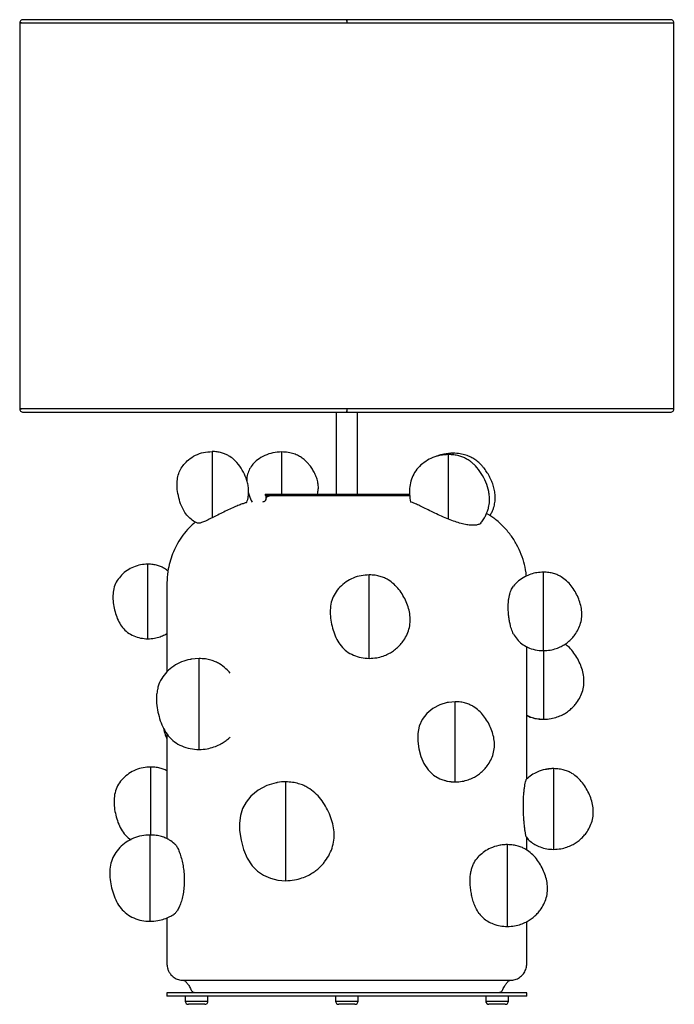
# Paper-space layout '_Inferior' of a CAD drawing. Header units: millimetres. Extents: x -242 to 158, y -173 to 429.
import ezdxf

# ---------------------------------------------------------------- set-up
doc = ezdxf.new("R2010")
doc.units = ezdxf.units.MM

psp = doc.layouts.new('_Inferior')

# ---------------------------------------------------------------- linework, layer by layer
at = {"color": 7, "linetype": 'Continuous', "lineweight": 25}
for p, q in [((156.19, 429.41), (-239.81, 429.41)), ((-241.81, 427.41), (-241.81, 191.41)), ((158.19, 191.41), (158.19, 427.41)), ((-239.81, 189.41), (156.19, 189.41)), ((-48.31, 189.41), (-48.31, 139.41)), ((-48.26, 189.48), (-46.81, 189.41)), ((-36.81, 189.41), (-35.41, 189.47)), ((-35.31, 139.41), (-35.31, 189.41)), ((-91.81, 139.41), (-91.81, 138.41)), ((-91.81, 139.41), (-3.36, 139.41)), ((-91.81, 138.41), (-3.25, 138.41)), ((-87.13, 138.32), (-89.37, 138.17)), ((68.19, -34.83), (68.19, 46.03)), ((-132.2, 38.81), (-136.95, 38.35)), ((24.38, 12.4), (20.28, 12)), ((-151.81, -7.19), (-151.81, -71.36)), ((84.66, -28.49), (80.35, -28.94)), ((68.19, -78.31), (68.19, -70.69)), ((-151.81, -165.59), (-151.81, -167.59)), ((68.19, -165.59), (-151.81, -165.59)), ((68.19, -167.59), (-151.81, -167.59)), ((-140.66, -167.59), (-140.66, -170.59)), ((-126.73, -170.59), (-126.73, -167.59)), ((-48.78, -167.59), (-48.78, -170.59)), ((-34.85, -170.59), (-34.85, -167.59)), ((43.1, -167.59), (43.1, -170.59)), ((57.03, -170.59), (57.03, -167.59)), ((68.19, -167.59), (68.19, -165.59)), ((-140.66, -170.59), (-126.73, -170.59)), ((-128.73, -172.59), (-138.66, -172.59)), ((-48.78, -170.59), (-34.85, -170.59)), ((-36.85, -172.59), (-46.78, -172.59)), ((43.1, -170.59), (57.03, -170.59)), ((55.03, -172.59), (45.1, -172.59))]:
    psp.add_line(p, q, dxfattribs=at)
at = {"color": 7, "linetype": 'Continuous', "lineweight": 25, "flags": 128}
for points in [[(20.28, 12), (19.59, 11.93), (14.98, 10.55), (10.75, 8.28), (7.1, 5.24), (4.24, 1.57), (2.36, -2.58), (1.51, -7.07), (1.53, -11.76), (2.24, -16.49), (3.5, -21.12), (5.33, -25.46), (7.82, -29.31), (11.08, -32.45), (15.09, -34.76), (19.61, -36.17), (24.38, -36.65), (24.38, -36.65)], [(-84.36, -37.11), (-85.11, -37.18), (-90.79, -38.88), (-96, -41.68), (-100.5, -45.43), (-103.41, -48.99), (-105.58, -52.96), (-106.91, -57.25), (-107.47, -61.75), (-107.37, -66.38), (-106.49, -72.21), (-104.94, -77.92), (-102.69, -83.26), (-99.62, -88), (-96.48, -91.19), (-92.73, -93.71), (-88.49, -95.55), (-83.93, -96.67), (-79.21, -97.06), (-79.21, -97.06)]]:
    psp.add_lwpolyline(points, dxfattribs=at)
at = {"color": 7, "linetype": 'Continuous', "lineweight": 25}
for centre, start, end in [((-138.66, -170.59), 180, 270), ((-128.73, -170.59), 270, 0), ((-46.78, -170.59), 180, 270), ((-36.85, -170.59), 270, 0), ((45.1, -170.59), 180, 270), ((55.03, -170.59), 270, 0)]:
    psp.add_arc(centre, 2, start, end, dxfattribs=at)
for points, knots in [([(-239.81, 429.41), (-240.08, 429.37), (-240.64, 429.31), (-241.34, 428.79), (-241.79, 428.03), (-241.8, 427.47), (-241.8, 427.21)], [0, 0, 0, 0, 0.23877, 0.5, 0.76123, 1, 1, 1, 1]), ([(-41.81, 428.41), (-41.81, 428.44), (-41.81, 428.6), (-41.81, 428.84), (-41.81, 429.1), (-41.81, 429.33), (-41.81, 429.45), (-41.81, 429.33), (-41.81, 429.1), (-41.81, 428.84), (-41.81, 428.6), (-41.81, 428.44), (-41.81, 428.41)], [0, 0, 0, 0, 0.029236, 0.12842, 0.227011, 0.322994, 0.5, 0.677006, 0.772989, 0.87158, 0.970764, 1, 1, 1, 1]), ([(-41.81, 428.41), (-41.81, 428.44), (-41.81, 428.6), (-41.81, 428.84), (-41.81, 429.1), (-41.81, 429.33), (-41.81, 429.45), (-41.81, 429.33), (-41.81, 429.1), (-41.81, 428.84), (-41.81, 428.52), (-41.81, 428.05), (-41.81, 427.66), (-41.81, 427.41)], [0, 0, 0, 0, 0.023365, 0.102631, 0.181422, 0.258131, 0.39959, 0.54105, 0.617758, 0.69655, 0.775816, 0.853889, 1, 1, 1, 1]), ([(158.18, 427.21), (158.17, 427.47), (158.16, 428.03), (157.71, 428.79), (157.01, 429.31), (156.45, 429.37), (156.19, 429.41)], [0, 0, 0, 0, 0.23877, 0.5, 0.76123, 1, 1, 1, 1]), ([(-240.8, 427.41), (-240.91, 427.41), (-241.74, 427.41), (-241.96, 427.41), (-241.37, 427.41), (-239.28, 427.41), (-235.89, 427.41), (-231.23, 427.41), (-225.4, 427.41), (-218.51, 427.41), (-210.68, 427.41), (-202.04, 427.41), (-192.72, 427.41), (-182.86, 427.41), (-172.58, 427.41), (-162.02, 427.41), (-151.28, 427.41), (-140.45, 427.41), (-129.64, 427.41), (-118.91, 427.41), (-108.34, 427.41), (-97.33, 427.41), (-85.94, 427.41), (-74.24, 427.41), (-63, 427.41), (-52.24, 427.41), (-45.23, 427.41), (-41.81, 427.41)], [0, 0, 0, 0, 0.0077544, 0.0577115, 0.1076685, 0.1574529, 0.2068958, 0.255835, 0.3041184, 0.3516062, 0.3981734, 0.4437106, 0.4881249, 0.5313404, 0.5732975, 0.6139524, 0.6532758, 0.6912518, 0.7278762, 0.7631554, 0.7971043, 0.8297455, 0.8672275, 0.9029262, 0.9369071, 0.9692407, 1, 1, 1, 1]), ([(-41.81, 427.41), (-38.39, 427.41), (-31.38, 427.41), (-20.63, 427.41), (-9.39, 427.41), (2.31, 427.41), (13.7, 427.41), (24.72, 427.41), (35.29, 427.41), (46.01, 427.41), (56.83, 427.41), (67.65, 427.41), (78.39, 427.41), (88.96, 427.41), (99.23, 427.41), (109.09, 427.41), (118.41, 427.41), (127.05, 427.41), (134.89, 427.41), (141.78, 427.41), (147.61, 427.41), (152.26, 427.41), (155.69, 427.41), (157.62, 427.41), (158.42, 427.41), (158.19, 427.41), (158.19, 427.41)], [0, 0, 0, 0, 0.032643, 0.066957, 0.103019, 0.140904, 0.180681, 0.215321, 0.251349, 0.288789, 0.327657, 0.367958, 0.40969, 0.452835, 0.497361, 0.543223, 0.590358, 0.638684, 0.688103, 0.738499, 0.789739, 0.841675, 0.894146, 0.94698, 0.999996, 1, 1, 1, 1]), ([(-41.81, 191.41), (-45.23, 191.41), (-52.24, 191.41), (-63, 191.41), (-74.24, 191.41), (-85.94, 191.41), (-97.33, 191.41), (-108.34, 191.41), (-118.91, 191.41), (-129.64, 191.41), (-140.45, 191.41), (-151.28, 191.41), (-162.02, 191.41), (-172.58, 191.41), (-182.86, 191.41), (-192.72, 191.41), (-202.04, 191.41), (-210.68, 191.41), (-218.51, 191.41), (-225.4, 191.41), (-231.23, 191.41), (-235.89, 191.41), (-239.28, 191.41), (-241.37, 191.41), (-241.96, 191.41), (-241.74, 191.41), (-240.91, 191.41), (-240.8, 191.41)], [0, 0, 0, 0, 0.030759, 0.063093, 0.097074, 0.132773, 0.170255, 0.202896, 0.236845, 0.272124, 0.308748, 0.346724, 0.386048, 0.426702, 0.46866, 0.511875, 0.556289, 0.601827, 0.648394, 0.695882, 0.744165, 0.793104, 0.842547, 0.892332, 0.942289, 0.992246, 1, 1, 1, 1]), ([(-241.8, 191.61), (-241.8, 191.34), (-241.79, 190.78), (-241.34, 190.02), (-240.64, 189.5), (-240.08, 189.44), (-239.81, 189.41)], [0, 0, 0, 0, 0.23877, 0.5, 0.76123, 1, 1, 1, 1]), ([(-41.81, 191.41), (-41.81, 191.15), (-41.81, 190.76), (-41.81, 190.29), (-41.81, 189.97), (-41.81, 189.71), (-41.81, 189.48), (-41.81, 189.36), (-41.81, 189.48), (-41.81, 189.71), (-41.81, 189.97), (-41.81, 190.2), (-41.81, 190.34), (-41.81, 190.36)], [0, 0, 0, 0, 0.147425, 0.226201, 0.306179, 0.385679, 0.463078, 0.60581, 0.748542, 0.82594, 0.90544, 0.985419, 1, 1, 1, 1]), ([(158.19, 191.41), (158.19, 191.41), (158.42, 191.41), (157.62, 191.41), (155.69, 191.41), (152.26, 191.41), (147.61, 191.41), (141.78, 191.41), (134.89, 191.41), (127.05, 191.41), (118.41, 191.41), (109.09, 191.41), (99.23, 191.41), (88.96, 191.41), (78.39, 191.41), (67.65, 191.41), (56.83, 191.41), (46.01, 191.41), (35.29, 191.41), (24.72, 191.41), (13.7, 191.41), (2.31, 191.41), (-9.39, 191.41), (-20.63, 191.41), (-31.38, 191.41), (-38.39, 191.41), (-41.81, 191.41)], [0, 0, 0, 0, 0.000004, 0.05302, 0.105854, 0.158325, 0.210261, 0.261501, 0.311897, 0.361316, 0.409642, 0.456777, 0.502639, 0.547165, 0.59031, 0.632042, 0.672343, 0.711211, 0.748651, 0.784679, 0.819319, 0.859096, 0.896981, 0.933043, 0.967357, 1, 1, 1, 1]), ([(156.19, 189.41), (156.45, 189.44), (157.01, 189.5), (157.71, 190.02), (158.16, 190.78), (158.17, 191.34), (158.18, 191.61)], [0, 0, 0, 0, 0.23877, 0.5, 0.76123, 1, 1, 1, 1]), ([(-133.07, 121.54), (-134.19, 122.11), (-136.41, 123.24), (-139.18, 125.78), (-141.38, 128.81), (-143.25, 132.61), (-144.66, 137.12), (-145.6, 142.2), (-145.72, 146.89), (-145.02, 151.02), (-143.62, 154.51), (-141.48, 157.63), (-138.44, 160.65), (-134.42, 163.23), (-129.47, 165.04), (-125.99, 165.26), (-124.25, 165.37)], [0, 0, 0, 0, 0.0616652, 0.1221498, 0.1828513, 0.2448847, 0.3295921, 0.4147882, 0.4981167, 0.5590921, 0.6197409, 0.6813809, 0.7442263, 0.829179, 0.9145226, 1, 1, 1, 1]), ([(-103.02, 134.3), (-103, 134.33), (-102.75, 134.92), (-102.43, 136.12), (-101.98, 138.21), (-101.8, 140.68), (-101.97, 143.5), (-102.5, 146.3), (-103.62, 149.89), (-105.63, 154.14), (-108.37, 158), (-111.26, 160.87), (-113.66, 162.62), (-116.18, 163.88), (-118.55, 164.69), (-121.28, 165.26), (-123.23, 165.34), (-124.25, 165.37)], [0, 0, 0, 0, 0.00258, 0.044069, 0.085964, 0.149964, 0.215127, 0.280626, 0.346435, 0.474986, 0.603959, 0.671274, 0.756373, 0.807724, 0.865342, 0.929453, 1, 1, 1, 1]), ([(-124.25, 165.37), (-124.25, 165.28), (-124.25, 165.1), (-124.25, 163.64), (-124.25, 161.33), (-124.25, 158.23), (-124.25, 154.49), (-124.25, 150.22), (-124.25, 145.64), (-124.25, 140.93), (-124.25, 136.29), (-124.25, 131.93), (-124.25, 127.95), (-124.25, 125.84), (-124.25, 124.78)], [0, 0, 0, 0, 0.083397, 0.1666806, 0.2499689, 0.3333676, 0.4167058, 0.4999579, 0.5833256, 0.6667095, 0.7499718, 0.8332872, 0.9166894, 1, 1, 1, 1]), ([(-81.63, 165.12), (-83.43, 165.01), (-87.02, 164.8), (-92.1, 163.08), (-96.22, 160.63), (-99.28, 157.77), (-101.39, 154.81), (-102.59, 151.51), (-103.07, 149.05), (-102.97, 147.76), (-102.96, 147.61)], [0, 0, 0, 0, 0.1764642, 0.3506806, 0.5202745, 0.6425049, 0.7595161, 0.8725534, 0.985626, 1, 1, 1, 1]), ([(-59.74, 139.41), (-59.54, 140.37), (-59.13, 142.34), (-59.29, 145.39), (-59.94, 148.42), (-61.04, 151.33), (-62.44, 154.01), (-63.88, 156.16), (-65.34, 157.96), (-66.96, 159.66), (-68.98, 161.34), (-71.45, 162.88), (-74.32, 164.09), (-77.78, 164.95), (-80.29, 165.06), (-81.63, 165.12)], [0, 0, 0, 0, 0.076587, 0.156024, 0.236235, 0.317517, 0.397199, 0.471702, 0.518811, 0.577934, 0.654518, 0.723741, 0.803902, 0.896033, 1, 1, 1, 1]), ([(-81.63, 139.41), (-81.63, 139.72), (-81.63, 141.16), (-81.63, 143.96), (-81.63, 147.61), (-81.63, 151.19), (-81.63, 154.56), (-81.63, 157.6), (-81.63, 160.23), (-81.63, 162.38), (-81.63, 163.95), (-81.63, 164.93), (-81.63, 165.05), (-81.63, 165.12)], [0, 0, 0, 0, 0.025249, 0.117783, 0.210266, 0.303304, 0.397472, 0.493471, 0.591574, 0.691594, 0.79323, 0.896229, 1, 1, 1, 1]), ([(20.4, 163.52), (18.76, 163.43), (15.47, 163.26), (10.71, 161.81), (6.34, 159.53), (2.54, 156.45), (-0.48, 152.74), (-2.55, 148.52), (-3.5, 143.95), (-3.6, 139.23), (-3.12, 136.1), (-2.87, 134.52)], [0, 0, 0, 0, 0.114431, 0.22872, 0.342798, 0.45581, 0.566663, 0.673268, 0.779746, 0.888624, 1, 1, 1, 1]), ([(23.26, 164.33), (21.52, 164.21), (18.04, 163.97), (14.54, 163.15), (13, 162.33), (12.99, 162.32)], [0, 0, 0, 0, 0.500189, 0.998441, 1, 1, 1, 1]), ([(23.26, 164.33), (21.28, 164.27), (18.63, 164.2), (16.16, 163.29), (15.54, 163.06)], [0, 0, 0, 0, 0.750266, 1, 1, 1, 1]), ([(40.14, 121.81), (40.33, 122.01), (41.15, 122.94), (42.26, 124.7), (43.44, 126.91), (44.3, 129.04), (44.9, 131.04), (45.28, 133.04), (45.49, 135.29), (45.44, 137.94), (44.87, 141.92), (43.33, 146.73), (40.56, 152.05), (37.72, 155.75), (35.27, 158.12), (33.44, 159.59), (31.37, 160.92), (29.02, 162.02), (26.48, 162.84), (23.56, 163.41), (21.49, 163.49), (20.4, 163.52)], [0, 0, 0, 0, 0.014448, 0.065518, 0.109754, 0.147254, 0.187025, 0.220639, 0.25469, 0.30696, 0.360298, 0.467578, 0.572449, 0.677268, 0.713045, 0.753029, 0.801336, 0.843224, 0.890234, 0.942511, 1, 1, 1, 1]), ([(20.4, 123.99), (20.4, 125.31), (20.4, 127.95), (20.4, 132.35), (20.4, 136.91), (20.4, 141.5), (20.4, 145.99), (20.4, 150.22), (20.4, 154.04), (20.4, 157.35), (20.4, 160.06), (20.4, 162.05), (20.4, 163.29), (20.4, 163.45), (20.4, 163.52)], [0, 0, 0, 0, 0.083384, 0.166658, 0.249942, 0.333334, 0.416709, 0.499973, 0.58327, 0.666667, 0.750032, 0.833288, 0.916599, 1, 1, 1, 1]), ([(45.68, 126.17), (45.88, 126.48), (46.47, 127.4), (47.23, 129.03), (48.12, 131.36), (48.77, 134.19), (48.97, 137.47), (48.68, 140.77), (47.94, 144.02), (46.82, 147.18), (45.38, 150.21), (43.72, 153), (42.08, 155.23), (40.46, 157.09), (38.69, 158.81), (36.52, 160.51), (33.9, 162.07), (30.88, 163.28), (27.27, 164.15), (24.65, 164.27), (23.26, 164.33)], [0, 0, 0, 0, 0.021261, 0.061377, 0.101704, 0.163018, 0.225113, 0.287346, 0.350184, 0.413594, 0.477423, 0.539684, 0.59785, 0.634395, 0.679142, 0.737553, 0.790414, 0.851516, 0.921381, 1, 1, 1, 1]), ([(23.26, 163.34), (23.26, 163.52), (23.26, 164.23), (23.26, 164.28), (23.26, 164.33)], [0, 0, 0, 0, 0.254458, 1, 1, 1, 1]), ([(-101.9, 140.15), (-101.79, 139.64), (-101.35, 137.67), (-100.45, 135.86), (-99.77, 134.52)], [0, 0, 0, 0, 0.257527, 1, 1, 1, 1]), ([(-103.02, 134.3), (-103.11, 134.25), (-103.29, 134.14), (-104.67, 133.71), (-106.86, 132.94), (-109.83, 131.76), (-113.33, 130.2), (-117.09, 128.4), (-120.85, 126.5), (-123.12, 125.35), (-124.25, 124.78)], [0, 0, 0, 0, 0.121325, 0.247459, 0.372743, 0.498011, 0.623291, 0.748167, 0.874118, 1, 1, 1, 1]), ([(-91.6, 135.52), (-91.66, 135.42), (-91.78, 135.2), (-92.01, 134.99), (-92.22, 134.84), (-92.38, 134.75), (-92.52, 134.68), (-92.65, 134.63), (-92.82, 134.58), (-93.09, 134.52), (-93.2, 134.52), (-93.17, 134.52), (-93.16, 134.52)], [0, 0, 0, 0, 0.075142, 0.155589, 0.199435, 0.236203, 0.274751, 0.317958, 0.367955, 0.493274, 0.862089, 1, 1, 1, 1]), ([(-92.06, 134.96), (-92.28, 134.81), (-92.62, 134.58), (-93.03, 134.56), (-93.16, 134.55)], [0, 0, 0, 0, 0.666883, 1, 1, 1, 1]), ([(-89.5, 138.32), (-89.53, 138.32), (-89.87, 138.32), (-90.35, 138.39), (-90.9, 138.17), (-91.18, 137.87), (-91.32, 137.49), (-91.31, 136.73), (-91.23, 135.96), (-91.58, 135.54), (-91.6, 135.52)], [0, 0, 0, 0, 0.024739, 0.239923, 0.333654, 0.43093, 0.523974, 0.614088, 0.975894, 1, 1, 1, 1]), ([(-89.37, 138.17), (-89.79, 138.04), (-90.56, 137.8), (-91.03, 137.31), (-91.22, 136.84), (-91.29, 136.44), (-91.34, 136.14), (-91.41, 135.9), (-91.45, 135.79), (-91.47, 135.73), (-91.51, 135.64), (-91.56, 135.57), (-91.6, 135.52)], [0, 0, 0, 0, 0.293378, 0.534836, 0.723988, 0.86037, 0.944866, 0.968938, 0.977165, 0.980614, 0.983817, 1, 1, 1, 1]), ([(-2.85, 134.52), (-2.86, 134.52), (-2.87, 134.52), (-2.87, 134.52), (-2.87, 134.52)], [0, 0, 0, 0, 0.44374, 1, 1, 1, 1]), ([(20.4, 123.99), (18.97, 124.58), (16.11, 125.75), (11.85, 127.75), (7.85, 129.71), (4.29, 131.48), (1.3, 132.91), (-0.95, 133.9), (-2.44, 134.44), (-2.72, 134.49), (-2.85, 134.52)], [0, 0, 0, 0, 0.125138, 0.250392, 0.375004, 0.499971, 0.62581, 0.751402, 0.876819, 1, 1, 1, 1]), ([(67.94, 89.21), (67.94, 89.35), (67.85, 91.73), (66.89, 96.21), (64.98, 102.58), (62.13, 108.68), (58.44, 114.45), (53.93, 119.7), (48.99, 124.14), (45.35, 126.45), (43.66, 127.53)], [0, 0, 0, 0, 0.009369, 0.151219, 0.29006, 0.432853, 0.578434, 0.725491, 0.872628, 1, 1, 1, 1]), ([(-134.45, 122.33), (-135.73, 121.19), (-138.5, 118.7), (-142.12, 114.28), (-145.34, 109.35), (-147.88, 104.22), (-149.78, 98.97), (-151.18, 93.23), (-151.91, 86.81), (-151.78, 79.66), (-151.82, 72.08), (-151.81, 64.06), (-151.81, 52.93), (-151.81, 41.75), (-151.81, 33.38), (-151.81, 30.67)], [0, 0, 0, 0, 0.0529209, 0.1154206, 0.1763726, 0.2354047, 0.2923003, 0.3492147, 0.4183481, 0.4918144, 0.5707846, 0.6536162, 0.7403093, 0.9161212, 1, 1, 1, 1]), ([(-124.25, 124.78), (-125.37, 124.23), (-127.6, 123.14), (-130.18, 122.04), (-132.15, 121.41), (-132.76, 121.5), (-133.07, 121.54)], [0, 0, 0, 0, 0.250107, 0.499424, 0.749523, 1, 1, 1, 1]), ([(40.16, 121.8), (40.14, 121.77), (39.95, 121.33), (38.9, 120.79), (37.04, 120.27), (34.51, 120.21), (31.52, 120.58), (28.11, 121.36), (24.38, 122.49), (21.73, 123.49), (20.4, 123.99)], [0, 0, 0, 0, 0.009459, 0.150877, 0.292317, 0.433724, 0.575009, 0.716498, 0.858491, 1, 1, 1, 1]), ([(-163.52, 96.49), (-165, 96.41), (-167.98, 96.24), (-172.29, 94.91), (-176.22, 92.8), (-179.66, 90.03), (-181.34, 87.68), (-182.16, 86.53)], [0, 0, 0, 0, 0.202947, 0.405713, 0.608207, 0.80883, 1, 1, 1, 1]), ([(-151.11, 92.23), (-151.79, 92.79), (-153.05, 93.81), (-155.26, 94.9), (-157.63, 95.76), (-160.44, 96.37), (-162.45, 96.45), (-163.52, 96.49)], [0, 0, 0, 0, 0.197602, 0.361209, 0.549035, 0.761988, 1, 1, 1, 1]), ([(-163.52, 50.89), (-163.52, 50.98), (-163.52, 51.15), (-163.52, 52.51), (-163.52, 54.6), (-163.52, 57.46), (-163.52, 60.95), (-163.52, 64.91), (-163.52, 69.21), (-163.52, 73.7), (-163.52, 78.17), (-163.52, 82.49), (-163.52, 86.46), (-163.52, 89.92), (-163.52, 92.79), (-163.52, 94.91), (-163.52, 96.24), (-163.52, 96.41), (-163.52, 96.49)], [0, 0, 0, 0, 0.06249, 0.125042, 0.187531, 0.249974, 0.312505, 0.375042, 0.437491, 0.49997, 0.562521, 0.625021, 0.68746, 0.749982, 0.812526, 0.874982, 0.937451, 1, 1, 1, 1]), ([(78.34, 91.62), (77.03, 91.56), (74.41, 91.44), (70.57, 90.46), (66.75, 88.81), (63.07, 86.39), (61.03, 84.13), (60.01, 83)], [0, 0, 0, 0, 0.187994, 0.375815, 0.56342, 0.783373, 1, 1, 1, 1]), ([(78.34, 43.63), (79.77, 43.7), (82.45, 43.85), (86.11, 44.84), (89.14, 46.12), (91.74, 47.62), (93.95, 49.3), (95.92, 51.19), (97.9, 53.57), (99.79, 56.63), (101.27, 60.4), (101.96, 64.37), (101.84, 68.39), (101.04, 72.35), (99.65, 76.19), (97.79, 79.86), (95.46, 83.29), (92.63, 86.38), (89.77, 88.55), (87.04, 89.96), (84.53, 90.85), (81.58, 91.49), (79.46, 91.57), (78.34, 91.62)], [0, 0, 0, 0, 0.057389, 0.108155, 0.152219, 0.189554, 0.228946, 0.263866, 0.299468, 0.35384, 0.408149, 0.46174, 0.515298, 0.569338, 0.624124, 0.679525, 0.734909, 0.790928, 0.847824, 0.878852, 0.914474, 0.954861, 1, 1, 1, 1]), ([(78.34, 43.63), (78.34, 43.72), (78.34, 43.91), (78.34, 45.33), (78.34, 47.53), (78.34, 50.54), (78.34, 54.21), (78.34, 58.38), (78.34, 62.91), (78.34, 67.63), (78.34, 72.34), (78.34, 76.88), (78.34, 81.06), (78.34, 84.71), (78.34, 87.72), (78.34, 89.95), (78.34, 91.36), (78.34, 91.53), (78.34, 91.62)], [0, 0, 0, 0, 0.06249, 0.125042, 0.187531, 0.249974, 0.312505, 0.375042, 0.437491, 0.49997, 0.562521, 0.625021, 0.68746, 0.749982, 0.812526, 0.874982, 0.937451, 1, 1, 1, 1]), ([(-182.16, 86.53), (-182.19, 86.5), (-183.09, 85.35), (-184.11, 82.57), (-184.94, 78.37), (-184.86, 73.99), (-184.17, 69.61), (-183.03, 65.33), (-181.36, 61.27), (-179.06, 57.63), (-175.97, 54.63), (-172.18, 52.5), (-167.97, 51.15), (-165.01, 50.98), (-163.52, 50.89)], [0, 0, 0, 0, 0.00283, 0.09133, 0.180064, 0.271003, 0.363902, 0.456999, 0.548342, 0.637273, 0.72524, 0.814971, 0.906879, 1, 1, 1, 1]), ([(-28.09, 89.93), (-29.77, 89.84), (-33.11, 89.66), (-37.94, 88.17), (-42.35, 85.81), (-46.17, 82.64), (-49.2, 78.81), (-51.2, 74.41), (-52.05, 69.65), (-51.99, 64.76), (-51.21, 59.86), (-49.93, 55.06), (-48.07, 50.53), (-45.48, 46.45), (-42.03, 43.09), (-37.8, 40.71), (-33.07, 39.2), (-29.76, 39), (-28.09, 38.91)], [0, 0, 0, 0, 0.064021, 0.127961, 0.191772, 0.254941, 0.316853, 0.377483, 0.438273, 0.500574, 0.564218, 0.627998, 0.690575, 0.751501, 0.811766, 0.873239, 0.936204, 1, 1, 1, 1]), ([(-28.09, 38.91), (-26.58, 38.99), (-23.73, 39.14), (-19.83, 40.2), (-16.61, 41.55), (-13.85, 43.15), (-11.5, 44.93), (-9.41, 46.95), (-7.3, 49.48), (-5.29, 52.73), (-3.71, 56.74), (-2.98, 60.96), (-3.11, 65.23), (-3.96, 69.44), (-5.44, 73.53), (-7.42, 77.43), (-9.89, 81.08), (-12.9, 84.36), (-15.95, 86.67), (-18.85, 88.17), (-21.51, 89.12), (-24.65, 89.8), (-26.9, 89.89), (-28.09, 89.93)], [0, 0, 0, 0, 0.057389, 0.108155, 0.152219, 0.189554, 0.228946, 0.263866, 0.299468, 0.35384, 0.408149, 0.46174, 0.515298, 0.569338, 0.624124, 0.679525, 0.734909, 0.790928, 0.847824, 0.878852, 0.914474, 0.954861, 1, 1, 1, 1]), ([(-28.09, 38.91), (-28.09, 39.01), (-28.09, 39.2), (-28.09, 40.72), (-28.09, 43.05), (-28.09, 46.26), (-28.09, 50.16), (-28.09, 54.59), (-28.09, 59.41), (-28.09, 64.43), (-28.09, 69.44), (-28.09, 74.27), (-28.09, 78.71), (-28.09, 82.59), (-28.09, 85.79), (-28.09, 88.16), (-28.09, 89.66), (-28.09, 89.84), (-28.09, 89.93)], [0, 0, 0, 0, 0.06249, 0.125042, 0.187531, 0.249974, 0.312505, 0.375042, 0.437491, 0.49997, 0.562521, 0.625021, 0.68746, 0.749982, 0.812526, 0.874982, 0.937451, 1, 1, 1, 1]), ([(60.01, 53.99), (59.8, 54.41), (59.36, 55.28), (58.79, 56.88), (58.27, 58.67), (57.8, 60.78), (57.37, 63.25), (57.03, 66.02), (56.86, 68.65), (56.85, 71.03), (56.95, 73.18), (57.18, 75.24), (57.53, 77.22), (58.02, 79.02), (58.81, 81.18), (59.53, 82.27), (60.01, 83)], [0, 0, 0, 0, 0.0612634, 0.1254225, 0.1866872, 0.2511902, 0.3344179, 0.4192898, 0.5019979, 0.5655915, 0.6268329, 0.6898795, 0.7508328, 0.813112, 0.8757539, 1, 1, 1, 1]), ([(-163.52, 50.89), (-162.16, 50.96), (-159.61, 51.09), (-156.14, 52.06), (-153.58, 53.08), (-152.25, 53.89), (-151.81, 54.15)], [0, 0, 0, 0, 0.329873, 0.621674, 0.874949, 1, 1, 1, 1]), ([(60.01, 53.99), (60.72, 52.84), (62.14, 50.54), (65.11, 47.71), (68.87, 45.48), (73.35, 43.94), (76.67, 43.73), (78.34, 43.63)], [0, 0, 0, 0, 0.183339, 0.365109, 0.550135, 0.773384, 1, 1, 1, 1]), ([(78.58, 1.67), (80.07, 1.75), (82.87, 1.9), (86.7, 2.94), (89.86, 4.27), (92.57, 5.85), (94.89, 7.6), (96.94, 9.58), (99.02, 12.07), (100.99, 15.26), (102.54, 19.2), (103.26, 23.35), (103.13, 27.55), (102.29, 31.69), (100.84, 35.7), (98.9, 39.54), (96.45, 43.1), (94.04, 45.89), (92.22, 47.17), (91.6, 47.61)], [0, 0, 0, 0, 0.069952, 0.13183, 0.185539, 0.231047, 0.279061, 0.321625, 0.36502, 0.431294, 0.497491, 0.562813, 0.628095, 0.693964, 0.760742, 0.82827, 0.895777, 0.964059, 1, 1, 1, 1]), ([(78.58, 1.67), (78.58, 1.77), (78.58, 1.96), (78.58, 3.45), (78.58, 5.75), (78.58, 8.9), (78.58, 12.73), (78.58, 17.09), (78.58, 21.82), (78.58, 26.75), (78.58, 31.68), (78.58, 36.41), (78.58, 40.51), (78.58, 42.69), (78.58, 43.65)], [0, 0, 0, 0, 0.0848885, 0.1698615, 0.2547488, 0.3395736, 0.4245175, 0.5094705, 0.594303, 0.679177, 0.764149, 0.8490507, 0.93387, 1, 1, 1, 1]), ([(-136.95, 38.35), (-137.18, 38.33), (-139.22, 38.15), (-142.92, 36.83), (-147.74, 34.32), (-151.91, 30.85), (-155.16, 26.67), (-157.07, 22.88), (-157.45, 20.5), (-157.56, 19.82)], [0, 0, 0, 0, 0.0235417, 0.2085879, 0.3932627, 0.5760795, 0.7552576, 0.930726, 1, 1, 1, 1]), ([(-113.21, 29.9), (-114.02, 30.83), (-115.91, 33), (-118.97, 35.25), (-122.13, 36.89), (-125.03, 37.92), (-128.45, 38.66), (-130.91, 38.76), (-132.2, 38.81)], [0, 0, 0, 0, 0.170429, 0.396184, 0.519301, 0.660642, 0.820893, 1, 1, 1, 1]), ([(-132.2, -16.8), (-132.2, -16.69), (-132.2, -16.48), (-132.2, -14.82), (-132.2, -12.28), (-132.2, -8.78), (-132.2, -4.53), (-132.2, 0.3), (-132.2, 5.55), (-132.2, 11.01), (-132.2, 16.48), (-132.2, 21.74), (-132.2, 26.58), (-132.2, 30.8), (-132.2, 34.29), (-132.2, 36.88), (-132.2, 38.51), (-132.2, 38.71), (-132.2, 38.81)], [0, 0, 0, 0, 0.06249, 0.125042, 0.187531, 0.249974, 0.312505, 0.375042, 0.437491, 0.49997, 0.562521, 0.625021, 0.68746, 0.749982, 0.812526, 0.874982, 0.937451, 1, 1, 1, 1]), ([(-157.56, 19.82), (-157.78, 18.8), (-158.4, 16.04), (-158.21, 11.37), (-157.4, 6.04), (-156, 0.81), (-153.97, -4.14), (-151.15, -8.58), (-147.39, -12.24), (-142.78, -14.83), (-137.63, -16.48), (-134.02, -16.69), (-132.2, -16.8)], [0, 0, 0, 0, 0.061569, 0.16565, 0.271974, 0.378526, 0.48307, 0.584853, 0.685533, 0.788232, 0.893422, 1, 1, 1, 1]), ([(24.38, -36.65), (25.84, -36.58), (28.58, -36.43), (32.33, -35.41), (35.42, -34.11), (38.07, -32.57), (40.33, -30.86), (42.34, -28.92), (44.37, -26.49), (46.31, -23.36), (47.82, -19.51), (48.52, -15.45), (48.4, -11.35), (47.58, -7.3), (46.16, -3.37), (44.26, 0.37), (41.88, 3.89), (38.99, 7.04), (36.06, 9.26), (33.27, 10.7), (30.71, 11.61), (27.7, 12.27), (25.53, 12.35), (24.38, 12.4)], [0, 0, 0, 0, 0.057389, 0.108155, 0.152219, 0.189554, 0.228946, 0.263866, 0.299468, 0.35384, 0.408149, 0.46174, 0.515298, 0.569338, 0.624124, 0.679525, 0.734909, 0.790928, 0.847824, 0.878852, 0.914474, 0.954861, 1, 1, 1, 1]), ([(24.38, -36.65), (24.38, -36.56), (24.38, -36.37), (24.38, -34.91), (24.38, -32.67), (24.38, -29.59), (24.38, -25.84), (24.38, -21.57), (24.38, -16.94), (24.38, -12.12), (24.38, -7.3), (24.38, -2.66), (24.38, 1.6), (24.38, 5.33), (24.38, 8.41), (24.38, 10.69), (24.38, 12.13), (24.38, 12.31), (24.38, 12.4)], [0, 0, 0, 0, 0.06249, 0.125042, 0.187531, 0.249974, 0.312505, 0.375042, 0.437491, 0.49997, 0.562521, 0.625021, 0.68746, 0.749982, 0.812526, 0.874982, 0.937451, 1, 1, 1, 1]), ([(68.19, 4.15), (68.54, 3.94), (70.25, 2.93), (73.8, 1.99), (76.98, 1.78), (78.58, 1.67)], [0, 0, 0, 0, 0.112178, 0.553707, 1, 1, 1, 1]), ([(68.19, 4.1), (69.27, 3.6), (71.44, 2.6), (74.98, 1.84), (77.38, 1.73), (78.58, 1.67)], [0, 0, 0, 0, 0.332097, 0.664901, 1, 1, 1, 1]), ([(-153.99, -3.69), (-153.67, -5.07), (-153.15, -7.35), (-152.19, -9.47), (-151.81, -10.3)], [0, 0, 0, 0, 0.607447, 1, 1, 1, 1]), ([(-132.2, -16.8), (-130.55, -16.71), (-127.44, -16.54), (-123.2, -15.39), (-119.69, -13.92), (-116.91, -12.29), (-114.8, -10.76), (-113.67, -9.73), (-113.19, -9.29)], [0, 0, 0, 0, 0.2364325, 0.4455772, 0.6271093, 0.7809228, 0.9071064, 1, 1, 1, 1]), ([(-161.71, -27.51), (-163.28, -27.59), (-166.42, -27.77), (-170.96, -29.17), (-175.12, -31.39), (-178.7, -34.37), (-181.56, -37.97), (-183.44, -42.11), (-184.23, -46.59), (-184.18, -51.19), (-183.45, -55.79), (-182.24, -60.3), (-180.5, -64.58), (-178.03, -68.36), (-175.72, -70.87), (-174.1, -71.75), (-173.79, -71.93)], [0, 0, 0, 0, 0.077468, 0.154838, 0.232052, 0.308489, 0.383405, 0.45677, 0.530329, 0.605716, 0.682727, 0.759904, 0.835625, 0.909348, 0.982271, 1, 1, 1, 1]), ([(-151.81, -29.84), (-152.18, -29.64), (-153.33, -29.02), (-155.52, -28.29), (-158.46, -27.63), (-160.59, -27.55), (-161.71, -27.51)], [0, 0, 0, 0, 0.122302, 0.380375, 0.672972, 1, 1, 1, 1]), ([(-161.71, -69.13), (-161.71, -68.91), (-161.71, -67.72), (-161.71, -64.88), (-161.71, -60.75), (-161.71, -56.21), (-161.71, -51.5), (-161.71, -46.78), (-161.71, -42.24), (-161.71, -38.07), (-161.71, -34.42), (-161.71, -31.4), (-161.71, -29.17), (-161.71, -27.77), (-161.71, -27.59), (-161.71, -27.51)], [0, 0, 0, 0, 0.01782, 0.099705, 0.1816, 0.263378, 0.345197, 0.427109, 0.508954, 0.59072, 0.672595, 0.754497, 0.836286, 0.91809, 1, 1, 1, 1]), ([(80.35, -28.94), (80.08, -28.96), (78.11, -29.14), (74.95, -30.35), (71.05, -32.37), (69.01, -34.11), (67.99, -34.98)], [0, 0, 0, 0, 0.0577268, 0.4253206, 0.7138026, 1, 1, 1, 1]), ([(84.66, -28.49), (83.27, -28.5), (81.8, -28.5), (80.41, -28.87), (80.34, -28.89)], [0, 0, 0, 0, 0.948017, 1, 1, 1, 1]), ([(84.66, -77.87), (86.12, -77.8), (88.88, -77.65), (92.65, -76.62), (95.77, -75.31), (98.44, -73.76), (100.71, -72.04), (102.74, -70.09), (104.78, -67.64), (106.73, -64.49), (108.25, -60.62), (108.95, -56.53), (108.83, -52.4), (108.01, -48.32), (106.58, -44.37), (104.66, -40.6), (102.27, -37.06), (99.36, -33.89), (96.41, -31.65), (93.6, -30.2), (91.02, -29.29), (87.99, -28.63), (85.81, -28.54), (84.66, -28.49)], [0, 0, 0, 0, 0.057389, 0.108155, 0.152219, 0.189554, 0.228946, 0.263866, 0.299468, 0.35384, 0.408149, 0.46174, 0.515298, 0.569338, 0.624124, 0.679525, 0.734909, 0.790928, 0.847824, 0.878852, 0.914474, 0.954861, 1, 1, 1, 1]), ([(84.66, -77.87), (84.66, -77.78), (84.66, -77.59), (84.66, -76.12), (84.66, -73.86), (84.66, -70.76), (84.66, -66.98), (84.66, -62.69), (84.66, -58.03), (84.66, -53.18), (84.66, -48.33), (84.66, -43.66), (84.66, -39.36), (84.66, -35.6), (84.66, -32.5), (84.66, -30.21), (84.66, -28.76), (84.66, -28.58), (84.66, -28.49)], [0, 0, 0, 0, 0.06249, 0.125042, 0.187531, 0.249974, 0.312505, 0.375042, 0.437491, 0.49997, 0.562521, 0.625021, 0.68746, 0.749982, 0.812526, 0.874982, 0.937451, 1, 1, 1, 1]), ([(18.05, -35.68), (18.63, -35.88), (20.67, -36.55), (22.84, -36.61), (24.38, -36.65)], [0, 0, 0, 0, 0.286529, 1, 1, 1, 1]), ([(67.99, -70.49), (67.92, -70.35), (67.82, -70.13), (67.63, -69.34), (67.44, -68.36), (67.17, -66.75), (66.86, -64.37), (66.58, -61.64), (66.35, -58.69), (66.19, -55.59), (66.11, -52.4), (66.12, -49.21), (66.24, -46.06), (66.46, -43.1), (66.77, -40.44), (67.12, -38.23), (67.47, -36.52), (67.78, -35.34), (67.92, -35.1), (67.99, -34.98)], [0, 0, 0, 0, 0.061132, 0.092014, 0.123627, 0.184441, 0.248283, 0.309673, 0.373666, 0.437114, 0.499005, 0.562722, 0.624324, 0.687632, 0.74957, 0.812157, 0.874826, 0.937531, 1, 1, 1, 1]), ([(-79.21, -36.61), (-80.9, -36.62), (-82.65, -36.62), (-84.31, -37.05), (-84.37, -37.06)], [0, 0, 0, 0, 0.9658288, 1, 1, 1, 1]), ([(-79.21, -97.06), (-77.41, -96.96), (-74.03, -96.78), (-69.42, -95.52), (-65.61, -93.92), (-62.57, -92.16), (-60.2, -90.42), (-58.26, -88.7), (-56.54, -86.91), (-54.43, -84.29), (-52.19, -80.68), (-50.33, -75.93), (-49.46, -70.93), (-49.61, -65.87), (-50.62, -60.88), (-52.37, -56.05), (-54.72, -51.43), (-57.64, -47.1), (-61.21, -43.21), (-64.82, -40.48), (-68.25, -38.7), (-71.41, -37.58), (-75.12, -36.77), (-77.8, -36.67), (-79.21, -36.61)], [0, 0, 0, 0, 0.057388, 0.108152, 0.152215, 0.189549, 0.220177, 0.246322, 0.27272, 0.299487, 0.353857, 0.408165, 0.461755, 0.515312, 0.56935, 0.624134, 0.679534, 0.734916, 0.790934, 0.847828, 0.878855, 0.914476, 0.954862, 1, 1, 1, 1]), ([(-79.21, -97.06), (-79.21, -96.94), (-79.21, -96.71), (-79.21, -94.91), (-79.21, -92.14), (-79.21, -88.35), (-79.21, -83.73), (-79.21, -78.47), (-79.21, -72.77), (-79.21, -66.83), (-79.21, -60.89), (-79.21, -55.17), (-79.21, -49.91), (-79.21, -45.32), (-79.21, -41.52), (-79.21, -38.71), (-79.21, -36.94), (-79.21, -36.72), (-79.21, -36.61)], [0, 0, 0, 0, 0.06249, 0.125042, 0.187531, 0.249974, 0.312505, 0.375042, 0.437491, 0.49997, 0.562521, 0.625021, 0.68746, 0.749982, 0.812526, 0.874982, 0.937451, 1, 1, 1, 1]), ([(-162.1, -69.1), (-163.83, -69.19), (-167.29, -69.39), (-172.27, -70.93), (-176.84, -73.36), (-180.78, -76.64), (-183.92, -80.6), (-185.99, -85.15), (-186.86, -90.06), (-186.8, -95.12), (-185.99, -100.18), (-184.67, -105.14), (-182.74, -109.83), (-180.07, -114.04), (-176.51, -117.52), (-172.13, -119.97), (-167.25, -121.54), (-163.83, -121.74), (-162.1, -121.84)], [0, 0, 0, 0, 0.064021, 0.127961, 0.191772, 0.254941, 0.316853, 0.377483, 0.438273, 0.500574, 0.564218, 0.627998, 0.690575, 0.751501, 0.811766, 0.873239, 0.936204, 1, 1, 1, 1]), ([(-147.23, -74.41), (-148.19, -73.63), (-149.81, -72.3), (-152.55, -70.93), (-155.3, -69.94), (-158.54, -69.24), (-160.87, -69.15), (-162.1, -69.1)], [0, 0, 0, 0, 0.229716, 0.386775, 0.567083, 0.771514, 1, 1, 1, 1]), ([(-162.1, -121.84), (-162.1, -121.73), (-162.1, -121.53), (-162.1, -119.97), (-162.1, -117.55), (-162.1, -114.24), (-162.1, -110.21), (-162.1, -105.62), (-162.1, -100.64), (-162.1, -95.46), (-162.1, -90.28), (-162.1, -85.29), (-162.1, -80.7), (-162.1, -76.69), (-162.1, -73.38), (-162.1, -70.93), (-162.1, -69.39), (-162.1, -69.19), (-162.1, -69.1)], [0, 0, 0, 0, 0.06249, 0.125042, 0.187531, 0.249974, 0.312505, 0.375042, 0.437491, 0.49997, 0.562521, 0.625021, 0.68746, 0.749982, 0.812526, 0.874982, 0.937451, 1, 1, 1, 1]), ([(67.99, -70.49), (68.75, -71.34), (70.28, -73.04), (73.16, -75), (76.54, -76.57), (80.42, -77.65), (83.24, -77.8), (84.66, -77.87)], [0, 0, 0, 0, 0.180905, 0.363881, 0.550399, 0.774069, 1, 1, 1, 1]), ([(-147.19, -74.35), (-146.99, -74.54), (-146.6, -74.91), (-146.01, -75.75), (-145.42, -76.78), (-144.64, -78.39), (-143.72, -80.81), (-142.75, -84.16), (-141.96, -87.86), (-141.41, -91.83), (-141.16, -95.96), (-141.26, -100.13), (-141.72, -104.17), (-142.5, -107.9), (-143.51, -111.21), (-144.67, -113.98), (-145.9, -115.99), (-146.77, -117.07), (-147.16, -117.21), (-147.18, -117.21)], [0, 0, 0, 0, 0.035186, 0.070959, 0.105993, 0.141878, 0.213196, 0.28453, 0.355674, 0.426799, 0.497901, 0.568811, 0.640007, 0.711244, 0.78232, 0.853349, 0.924613, 0.996028, 1, 1, 1, 1]), ([(56.35, -74.97), (54.57, -75.08), (51.01, -75.29), (46.28, -76.9), (42.27, -79.1), (40.18, -80.94), (39.14, -81.85)], [0, 0, 0, 0, 0.2810105, 0.5616185, 0.7817805, 1, 1, 1, 1]), ([(56.35, -74.97), (54.95, -74.97), (53.45, -74.98), (52.03, -75.35), (51.94, -75.38)], [0, 0, 0, 0, 0.93897, 1, 1, 1, 1]), ([(56.35, -125.02), (57.84, -124.94), (60.64, -124.79), (64.46, -123.75), (67.61, -122.42), (70.32, -120.85), (72.63, -119.1), (74.68, -117.13), (76.75, -114.64), (78.72, -111.45), (80.26, -107.53), (80.98, -103.38), (80.86, -99.2), (80.02, -95.07), (78.57, -91.06), (76.63, -87.24), (74.21, -83.65), (71.25, -80.43), (68.26, -78.17), (65.42, -76.7), (62.81, -75.77), (59.73, -75.1), (57.52, -75.02), (56.35, -74.97)], [0, 0, 0, 0, 0.057389, 0.108155, 0.152219, 0.189554, 0.228946, 0.263866, 0.299468, 0.35384, 0.408149, 0.46174, 0.515298, 0.569338, 0.624124, 0.679525, 0.734909, 0.790928, 0.847824, 0.878852, 0.914474, 0.954861, 1, 1, 1, 1]), ([(56.35, -125.02), (56.35, -124.92), (56.35, -124.73), (56.35, -123.24), (56.35, -120.95), (56.35, -117.8), (56.35, -113.98), (56.35, -109.63), (56.35, -104.9), (56.35, -99.99), (56.35, -95.07), (56.35, -90.34), (56.35, -85.98), (56.35, -82.18), (56.35, -79.03), (56.35, -76.71), (56.35, -75.24), (56.35, -75.06), (56.35, -74.97)], [0, 0, 0, 0, 0.0624899, 0.125042, 0.187531, 0.249974, 0.3125047, 0.3750421, 0.4374907, 0.49997, 0.5625213, 0.625021, 0.6874599, 0.7499822, 0.8125256, 0.8749821, 0.9374511, 1, 1, 1, 1]), ([(39.14, -117.12), (38.38, -115.98), (37.35, -114.44), (36.35, -112.1), (35.78, -110.55), (35.12, -108.45), (34.45, -105.74), (33.87, -102.48), (33.57, -99.4), (33.51, -96.63), (33.65, -94.12), (34, -91.69), (34.6, -89.33), (35.44, -87.13), (36.86, -84.42), (38.23, -82.88), (39.14, -81.85)], [0, 0, 0, 0, 0.118468, 0.160538, 0.204269, 0.249873, 0.332404, 0.41828, 0.500675, 0.564584, 0.625538, 0.688967, 0.749936, 0.812005, 0.875273, 1, 1, 1, 1]), ([(-162.1, -121.84), (-160.54, -121.75), (-157.59, -121.6), (-153.56, -120.51), (-150.25, -119.08), (-148.18, -117.97), (-147.28, -117.28), (-147.18, -117.21)], [0, 0, 0, 0, 0.296024, 0.557882, 0.785168, 0.977749, 1, 1, 1, 1]), ([(-151.81, -119.68), (-151.81, -125.1), (-151.8, -134.22), (-151.83, -144.16), (-151.8, -149.21), (-151.33, -151.1), (-150.61, -152.79), (-149.34, -154.63), (-147.38, -156.34), (-144.79, -157.63), (-142.82, -157.8), (-141.81, -157.89)], [0, 0, 0, 0, 0.370435, 0.623269, 0.681323, 0.713798, 0.755378, 0.806311, 0.865775, 0.931536, 1, 1, 1, 1]), ([(39.14, -117.12), (39.91, -118.02), (41.45, -119.84), (44.41, -121.94), (47.91, -123.62), (51.93, -124.78), (54.87, -124.94), (56.35, -125.02)], [0, 0, 0, 0, 0.181066, 0.363834, 0.550215, 0.773909, 1, 1, 1, 1]), ([(58.19, -157.89), (59.14, -157.81), (61.13, -157.65), (63.92, -156.27), (66.23, -154.11), (67.73, -151.38), (68.28, -148.41), (68.16, -145.5), (68.19, -142.58), (68.18, -134.75), (68.18, -127.9), (68.19, -122.02)], [0, 0, 0, 0, 0.068878, 0.143098, 0.219523, 0.294426, 0.364491, 0.434312, 0.50494, 0.575567, 1, 1, 1, 1]), ([(-141.81, -157.89), (-141.73, -157.89), (-141.58, -157.89), (-140.26, -157.89), (-138.08, -157.89), (-134.92, -157.89), (-130.77, -157.89), (-125.64, -157.89), (-119.57, -157.89), (-112.65, -157.89), (-104.97, -157.89), (-96.66, -157.89), (-87.87, -157.89), (-78.75, -157.89), (-69.45, -157.89), (-60.13, -157.89), (-50.91, -157.89), (-41.81, -157.89), (-32.71, -157.89), (-23.5, -157.89), (-14.18, -157.89), (-4.88, -157.89), (4.24, -157.89), (13.03, -157.89), (21.34, -157.89), (29.02, -157.89), (35.95, -157.89), (42.01, -157.89), (47.14, -157.89), (51.29, -157.89), (54.46, -157.89), (56.64, -157.89), (57.95, -157.89), (58.11, -157.89), (58.19, -157.89)], [0, 0, 0, 0, 0.028642, 0.058248, 0.088734, 0.119994, 0.151901, 0.184313, 0.217069, 0.25, 0.282931, 0.315687, 0.348099, 0.380006, 0.411266, 0.441752, 0.471358, 0.5, 0.528642, 0.558248, 0.588734, 0.619994, 0.651901, 0.684313, 0.717069, 0.75, 0.782931, 0.815687, 0.848099, 0.880006, 0.911266, 0.941752, 0.971358, 1, 1, 1, 1]), ([(-141.81, -157.89), (-141.65, -157.92), (-141.29, -157.99), (-140.77, -158.31), (-140.22, -158.78), (-139.39, -159.72), (-138.31, -161.32), (-137.47, -163.03), (-136.76, -164.33), (-136.11, -164.9), (-135.35, -165.28), (-133.66, -165.49), (-132.27, -165.43), (-131.15, -165.38)], [0, 0, 0, 0, 0.034793, 0.076293, 0.126602, 0.186824, 0.338346, 0.530417, 0.587471, 0.647168, 0.706991, 0.764801, 1, 1, 1, 1]), ([(47.52, -165.38), (48.08, -165.37), (49.2, -165.36), (50.6, -165.44), (51.72, -165.28), (52.49, -164.9), (53.13, -164.33), (53.85, -163.03), (54.68, -161.32), (55.76, -159.72), (56.59, -158.78), (57.14, -158.31), (57.66, -157.99), (58.02, -157.92), (58.19, -157.89)], [0, 0, 0, 0, 0.117768, 0.235199, 0.293009, 0.352832, 0.412529, 0.469583, 0.661654, 0.813176, 0.873398, 0.923707, 0.965207, 1, 1, 1, 1]), ([(-131.15, -165.38), (-131.09, -165.38), (-130.98, -165.38), (-130.12, -165.38), (-128.9, -165.38), (-127.22, -165.38), (-125.11, -165.38), (-122.62, -165.38), (-119.34, -165.38), (-114.84, -165.38), (-108.55, -165.38), (-101.27, -165.38), (-93.12, -165.38), (-84.29, -165.38), (-74.97, -165.38), (-65.29, -165.38), (-55.34, -165.38), (-45.22, -165.38), (-35.05, -165.38), (-24.98, -165.38), (-15.12, -165.38), (-5.61, -165.38), (3.39, -165.38), (10.37, -165.38), (15.55, -165.38), (19.22, -165.38), (22.67, -165.38), (25.97, -165.38), (29.27, -165.38), (32.68, -165.38), (36.18, -165.38), (39.6, -165.38), (42.44, -165.38), (44.64, -165.38), (46.22, -165.38), (47.31, -165.38), (47.45, -165.38), (47.52, -165.38)], [0, 0, 0, 0, 0.026138, 0.050555, 0.073253, 0.09423, 0.119521, 0.141754, 0.160928, 0.196093, 0.232015, 0.268703, 0.305876, 0.342766, 0.379327, 0.41557, 0.451723, 0.487875, 0.524028, 0.56018, 0.596333, 0.632486, 0.668602, 0.704239, 0.721835, 0.739278, 0.756568, 0.773705, 0.791627, 0.81245, 0.836254, 0.863039, 0.892805, 0.917089, 0.943049, 0.970687, 1, 1, 1, 1])]:
    psp.add_open_spline(points, degree=3, knots=knots, dxfattribs=at)
psp.add_open_spline([(-48.31, 189.41), (-48.21, 189.41), (-48.02, 189.41), (-46.52, 189.41), (-44.37, 189.41), (-41.81, 189.41), (-39.26, 189.41), (-37.11, 189.41), (-35.61, 189.41), (-35.41, 189.41), (-35.31, 189.41)], degree=3, dxfattribs=at)

doc.saveas('drawing.dxf')
